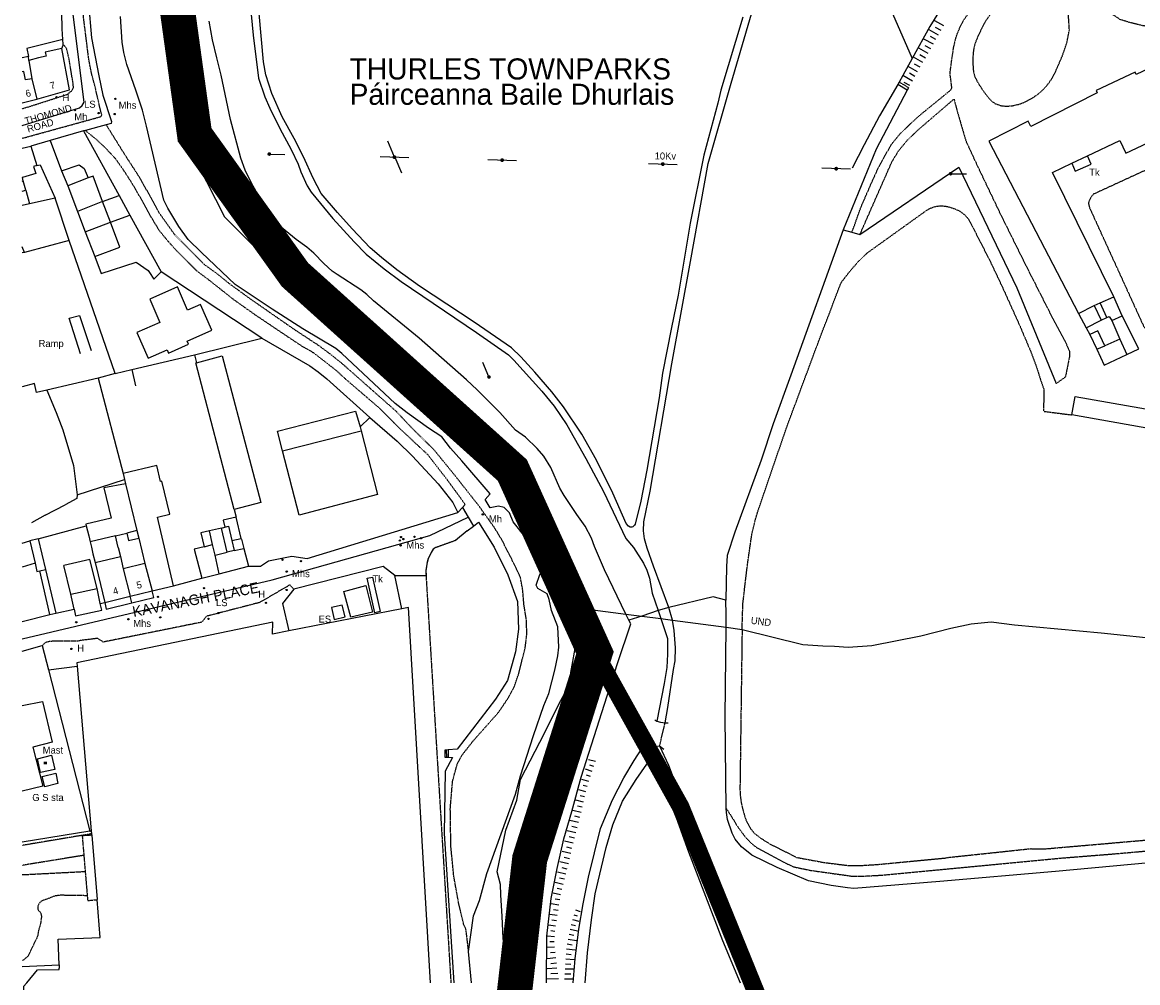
# Model space of a CAD drawing. Header units: metres. Extents: x 611948 to 1225781, y 656699 to 1316021.
# Tile 62 of 169: x 612748 to 613065, y 658243 to 658516. Entities that reach past the tile are written whole.
import ezdxf

# ---------------------------------------------------------------- set-up
doc = ezdxf.new("R2010")
doc.units = ezdxf.units.M
doc.linetypes.add('4696-12$0$PECK', pattern=[0.2, 0.1, -0.1])
for name, color, linetype in [('- EXTENT OF CHANNEL SURVEY', 150, 'Continuous'), ('4696-12$0$BLD_INN_W', 253, 'Continuous'), ('4696-12$0$BLD_OTL_P', 253, 'Continuous'), ('4696-12$0$BLD_OTL_S', 253, 'Continuous'), ('4696-12$0$GEN_LIN_D', 253, 'Continuous'), ('4696-12$0$GEN_PCK_D', 253, '4696-12$0$PECK'), ('4696-12$0$MNR_LN_DT', 253, 'Continuous'), ('4696-12$0$OTHER_SYM', 253, 'Continuous'), ('4696-12$0$POLE_SYMB', 253, 'Continuous'), ('4696-12$0$ROADS', 253, 'Continuous'), ('4696-12$0$ROADS_CTR', 253, 'Continuous'), ('4696-12$0$ROADS_PCK', 253, '4696-12$0$PECK'), ('4696-12$0$TEXT', 253, 'Continuous'), ('4696-12$0$TOWNLAND', 253, 'Continuous'), ('4696-12$0$WATER_FTR', 253, 'Continuous'), ('4696-17$0$BLD_INN_W', 253, 'Continuous')]:
    doc.layers.add(name, color=color, linetype=linetype)
doc.styles.add('4696-12$0$STANDARD', font='txt')

# ---------------------------------------------------------------- blocks, each defined once
blk = doc.blocks.new('4696-12$0$37', base_point=(145.909475, 308.83511))
blk.add_line((145.962562, 308.791096), (150.424369, 308.791096))
at = {"const_width": 0.51646}
blk.add_lwpolyline([(145.704332, 308.791096, 1), (146.220792, 308.791096, 1)], format="xyb", close=True, dxfattribs=at)
blk = doc.blocks.new('4696-12$0$36', base_point=(144.988486, 310.919762))
blk.add_line((140.875383, 310.92339), (149.050238, 310.92339))
at = {"const_width": 0.539928}
blk.add_lwpolyline([(144.673376, 310.923808, 1), (145.213304, 310.923808, 1)], format="xyb", close=True, dxfattribs=at)
blk = doc.blocks.new('4696-12$0$13', base_point=(160450.170478, 242323.105036))
blk.add_circle((160450.170478, 242323.105036), 0.187958)
blk = doc.blocks.new('4696-12$0$30', base_point=(144.876269, 313.485642))
blk.add_line((144.905875, 313.497659), (149.765037, 313.497659))
blk = doc.blocks.new('4696-12$0$7', base_point=(160603.36571, 242323.240014))
blk.add_solid([(160602.823673, 242323.621135), (160603.847375, 242323.621135), (160602.826954, 242322.867264), (160603.847375, 242322.882888)])
blk = doc.blocks.new('4696-12')
at = {"layer": '4696-12$0$BLD_INN_W', "flags": 128}
for points in [[(612750.414, 658500.395), (612751.85, 658494.583)], [(612747.726, 658472.244), (612747.715, 658472.285)], [(612770.54, 658465.499), (612763.402, 658462.655)], [(612765.603, 658456.865), (612772.781, 658459.598)], [(613054.254, 658436.654), (613058.068, 658438.358)], [(613052.484, 658435.864), (613054.254, 658436.654)], [(613056.13, 658432.453), (613054.254, 658436.654)], [(613057.502, 658431.577), (613060.499, 658432.915)], [(613059.841, 658426.341), (613061.797, 658421.963)], [(613053.285, 658423.412), (613055.509, 658424.406)], [(612821.707, 658394.517), (612844.103, 658400.201)], [(612777.085, 658385.154), (612780.313, 658371.846)], [(612780.313, 658371.846), (612777.401, 658371.118)], [(612780.313, 658371.846), (612780.828, 658369.725)], [(612801.843, 658367.859), (612800.939, 658371.782)], [(612749.836, 658368.913), (612751.331, 658362.541)], [(612807.323, 658368.984), (612809.981, 658369.642)], [(612799.407, 658367.219), (612801.843, 658367.859)], [(612802.539, 658364.831), (612801.843, 658367.859)], [(612802.539, 658364.831), (612805.965, 658365.671)], [(612807.993, 658366.151), (612810.703, 658366.793)], [(612782.586, 658362.482), (612784.649, 658354.699)], [(612803.715, 658359.593), (612802.539, 658364.831)], [(612752.652, 658360.376), (612754.306, 658360.767)], [(612776.391, 658360.979), (612778.41, 658353.188)], [(612758.209, 658248.295), (612758.233, 658247.42)], [(612748.996, 658243.25), (612752.052, 658246.912), (612758.235, 658247.02), (612758.233, 658247.42)]]:
    blk.add_lwpolyline(points, dxfattribs=at)
at = {"layer": '4696-12$0$BLD_OTL_P', "flags": 128}
for points in [[(613047.107, 658409.977), (613090.89, 658402.288)], [(612821.707, 658394.517), (612820.274, 658400.102), (612842.496, 658405.806), (612843.805, 658401.367)], [(612777.085, 658385.154), (612770.901, 658383.987), (612772.987, 658375.393), (612765.784, 658373.645)], [(612790.736, 658356.176), (612786.185, 658375.706)], [(612796.562, 658366.547), (612798.803, 658358.284)], [(612747.714, 658247.867), (612758.209, 658248.295)]]:
    blk.add_lwpolyline(points, dxfattribs=at)
at = {"layer": '4696-12$0$BLD_OTL_S', "flags": 128}
for points in [[(612758.991, 658508.99), (612754.238, 658507.972), (612754.534, 658506.792), (612752.319, 658506.279), (612749.616, 658505.535)], [(612751.85, 658494.583), (612761.103, 658497.172), (612758.991, 658508.99)], [(613083.296, 658510.463), (613064.464, 658501.571), (613064.129, 658502.281), (613053.063, 658497.056), (613053.398, 658496.347), (613034.472, 658486.833), (613033.763, 658488.334), (613022.514, 658482.632), (613048.01, 658433.621)], [(612749.616, 658505.535), (612750.414, 658500.395)], [(612750.414, 658500.395), (612748.65, 658500.06), (612748.119, 658502.432), (612747.715, 658502.334)], [(612750.414, 658500.395), (612751.85, 658494.583)], [(612747.715, 658493.507), (612751.85, 658494.583)], [(613050.642, 658478.4), (613059.812, 658482.766), (613061.492, 658479.205), (613072.558, 658484.43), (613070.876, 658487.99), (613080.795, 658492.948)], [(612747.715, 658480.663), (612750.094, 658481.234)], [(612750.094, 658481.234), (612751.863, 658475.717)], [(613058.068, 658438.358), (613040.662, 658473.724), (613046.11, 658476.331)], [(613046.11, 658476.331), (613050.642, 658478.4)], [(612751.863, 658475.717), (612750.885, 658475.403), (612751.531, 658473.387), (612747.726, 658472.244)], [(612747.726, 658472.244), (612747.715, 658472.285)], [(612747.715, 658471.232), (612747.98, 658471.297)], [(612747.98, 658471.297), (612747.726, 658472.244)], [(612766.467, 658472.141), (612760.639, 658469.926)], [(612760.639, 658469.926), (612763.402, 658462.655)], [(612770.54, 658465.499), (612767.82, 658472.655), (612766.467, 658472.141)], [(612747.715, 658468.362), (612748.692, 658468.641)], [(612748.692, 658468.641), (612749.734, 658464.838)], [(612749.734, 658464.838), (612747.715, 658464.31)], [(612770.54, 658465.499), (612763.402, 658462.655)], [(612772.781, 658459.598), (612770.54, 658465.499)], [(612763.402, 658462.655), (612765.603, 658456.865)], [(612765.603, 658456.865), (612772.781, 658459.598)], [(612768.296, 658449.777), (612775.476, 658452.505), (612772.781, 658459.598)], [(612765.603, 658456.865), (612768.296, 658449.777)], [(612788.921, 658423.245), (612789.326, 658422.332), (612794.991, 658424.847), (612794.585, 658425.761), (612801.622, 658428.885), (612798.375, 658436.194), (612794.72, 658434.572), (612791.799, 658441.151), (612783.941, 658437.661), (612786.862, 658431.083), (612780.283, 658428.161), (612783.53, 658420.851), (612788.921, 658423.245)], [(613060.499, 658432.915), (613058.068, 658438.358)], [(613048.01, 658433.621), (613052.484, 658435.864)], [(613052.484, 658435.864), (613054.464, 658431.665)], [(613054.464, 658431.665), (613056.13, 658432.453)], [(613056.13, 658432.453), (613056.785, 658432.76), (613057.502, 658431.577)], [(613061.797, 658421.963), (613065.191, 658423.562), (613060.499, 658432.915)], [(613055.509, 658424.406), (613053.506, 658428.645), (613051.304, 658427.607)], [(613057.502, 658431.577), (613059.841, 658426.341)], [(613051.304, 658427.607), (613053.285, 658423.412)], [(613059.841, 658426.341), (613055.509, 658424.406)], [(613053.285, 658423.412), (613055.398, 658418.937), (613061.797, 658421.963)], [(612807.919, 658377.834), (612797.015, 658419.532), (612797.275, 658419.601)], [(612797.275, 658419.601), (612804.567, 658421.528), (612815.582, 658379.86), (612807.919, 658377.834)], [(613046.191, 658404.749), (613047.107, 658409.977)], [(613089.892, 658397.032), (613046.191, 658404.749)], [(612843.805, 658401.367), (612844.103, 658400.201)], [(612844.103, 658400.201), (612848.756, 658382.074)], [(612826.402, 658376.222), (612821.707, 658394.517)], [(612786.185, 658375.706), (612789.663, 658376.549), (612787.4, 658385.879), (612787.029, 658385.789), (612785.921, 658390.356), (612776.384, 658388.043)], [(612776.384, 658388.043), (612776.783, 658386.398)], [(612776.783, 658386.398), (612777.085, 658385.154)], [(612777.085, 658385.154), (612780.313, 658371.846)], [(612848.756, 658382.074), (612826.402, 658376.222)], [(612808.548, 658375.704), (612804.863, 658374.832), (612805.338, 658372.822)], [(612809.981, 658369.642), (612808.548, 658375.704)], [(612765.784, 658373.645), (612765.902, 658373.161)], [(612765.902, 658373.161), (612766.589, 658370.33)], [(612780.313, 658371.846), (612777.401, 658371.118)], [(612780.313, 658371.846), (612780.828, 658369.725)], [(612800.939, 658371.782), (612798.466, 658371.198), (612799.407, 658367.219)], [(612804.33, 658372.583), (612800.939, 658371.782)], [(612801.843, 658367.859), (612800.939, 658371.782)], [(612805.965, 658365.671), (612804.33, 658372.583)], [(612805.338, 658372.822), (612806.359, 658373.063), (612807.323, 658368.984)], [(612747.714, 658368.309), (612749.836, 658368.913)], [(612752.231, 658369.486), (612749.836, 658368.913)], [(612752.231, 658369.486), (612754.306, 658360.767)], [(612766.589, 658370.33), (612767.005, 658368.613)], [(612774.212, 658370.344), (612767.005, 658368.613)], [(612774.212, 658370.344), (612777.401, 658371.118)], [(612777.401, 658371.118), (612777.911, 658369.017), (612780.828, 658369.725)], [(612780.828, 658369.725), (612782.586, 658362.482)], [(612807.323, 658368.984), (612807.993, 658366.151)], [(612810.047, 658369.364), (612809.981, 658369.642)], [(612810.047, 658369.364), (612810.703, 658366.793)], [(612799.407, 658367.219), (612796.562, 658366.547)], [(612802.539, 658364.831), (612801.843, 658367.859)], [(612807.993, 658366.151), (612805.965, 658365.671)], [(612810.703, 658366.793), (612812.04, 658361.696)], [(612751.331, 658362.541), (612747.714, 658361.434)], [(612751.331, 658362.541), (612751.872, 658360.192), (612752.652, 658360.376)], [(612768.986, 658355.414), (612766.929, 658363.637), (612759.537, 658361.888)], [(612761.477, 658353.727), (612759.537, 658361.888)], [(612768.421, 658362.782), (612775.601, 658364.454)], [(612768.421, 658362.782), (612769.277, 658359.252)], [(612775.601, 658364.454), (612776.391, 658360.979)], [(612782.586, 658362.482), (612776.391, 658360.979)], [(612782.586, 658362.482), (612784.649, 658354.699)], [(612803.715, 658359.593), (612802.539, 658364.831)], [(612755.535, 658347.947), (612752.652, 658360.376)], [(612754.306, 658360.767), (612757.265, 658348.329)], [(612769.277, 658359.252), (612771.186, 658351.433)], [(612776.391, 658360.979), (612778.41, 658353.188)], [(612798.803, 658358.284), (612803.715, 658359.593)], [(612803.715, 658359.593), (612812.04, 658361.696)], [(612784.649, 658354.699), (612790.736, 658356.176)], [(612839.184, 658354.549), (612845.433, 658356.187), (612847.273, 658348.681), (612841.102, 658347.231), (612839.184, 658354.549)], [(612847.304, 658358.618), (612849.507, 658348.839), (612847.962, 658348.492), (612845.758, 658358.27), (612847.304, 658358.618)], [(612761.477, 658353.727), (612768.986, 658355.414)], [(612771.186, 658351.433), (612778.41, 658353.188)], [(612778.41, 658353.188), (612784.649, 658354.699)], [(612855.679, 658349.576), (612823.461, 658343.328)], [(612838.676, 658350.613), (612835.634, 658349.967), (612836.36, 658346.546), (612839.486, 658347.278), (612838.676, 658350.613)], [(612863.776, 658243.25), (612857.501, 658349.93), (612855.679, 658349.576)], [(612755.535, 658347.947), (612757.265, 658348.329)], [(612823.461, 658343.328), (612818.898, 658342.415), (612818.928, 658345.779), (612763.249, 658334.278), (612763.348, 658333.285)], [(612763.348, 658333.285), (612767.333, 658286.439)], [(612747.714, 658322.101), (612753.468, 658323.271), (612756.224, 658311.647), (612750.695, 658310.256), (612753.513, 658299.132), (612747.714, 658297.724)], [(612767.333, 658286.439), (612767.404, 658285.599)], [(612767.404, 658285.599), (612767.438, 658285.196)], [(612767.438, 658285.196), (612768.985, 658266.869)], [(612758.209, 658248.295), (612757.906, 658255.589), (612769.895, 658256.088), (612768.985, 658266.869)]]:
    blk.add_lwpolyline(points, dxfattribs=at)
at = {"layer": '4696-12$0$GEN_LIN_D', "flags": 128}
for points in [[(612849.864, 658714.498), (612850.872, 658701.53), (612846.166, 658656.555), (612838.015, 658626.669), (612829.282, 658613.666), (612808.323, 658583.392), (612794.835, 658558.823), (612787.461, 658536.312), (612789.013, 658506.814), (612797.552, 658476.151), (612805.218, 658461.092), (612822.101, 658444.208), (612844.031, 658428.683), (612870.424, 658406.171), (612888.278, 658388.123), (612900.698, 658367.552), (612905.356, 658355.714), (612906.932, 658349.343)], [(612766.537, 658521.856), (612767.384, 658512.043), (612769.474, 658501.241), (612770.636, 658495.729), (612773.085, 658488.186), (612773.021, 658487.625), (612771.577, 658487.279)], [(612978.443, 658635.672), (612978.915, 658636.138), (612979.775, 658636.335), (612982.385, 658635.452), (613013.976, 658568.184), (613025.361, 658543.434), (613013.804, 658528.195), (613012.382, 658525.801), (613010.709, 658523.276), (613005.777, 658515.268), (613000.785, 658506.111)], [(612953.358, 658611.653), (612971.069, 658574.106), (613000.785, 658506.111)], [(612759.238, 658511.527), (612759.048, 658514.555), (612758.62, 658537.584)], [(612759.238, 658511.527), (612749.048, 658508.994), (612749.429, 658506.671)], [(612759.32, 658510.217), (612759.238, 658511.527)], [(612758.991, 658508.99), (612759.326, 658509.938), (612759.32, 658510.217)], [(612749.429, 658506.671), (612747.715, 658506.36)], [(612749.616, 658505.535), (612749.429, 658506.671)], [(613000.785, 658506.111), (612998.139, 658501.259)], [(612996.652, 658498.701), (612991.47, 658489.807), (612987.076, 658481.583), (612983.663, 658474.954)], [(612997.056, 658499.396), (612996.652, 658498.701)], [(612998.139, 658501.259), (612997.056, 658499.396)], [(612999.313, 658497.117), (612990.481, 658480.387), (612981.174, 658457.423)], [(612999.756, 658497.812), (612999.313, 658497.117)], [(612765.673, 658485.612), (612765.146, 658485.514)], [(612771.577, 658487.279), (612765.673, 658485.612)], [(612755.599, 658482.787), (612750.094, 658481.234)], [(612765.146, 658485.514), (612755.599, 658482.787)], [(612755.599, 658482.787), (612758.891, 658474.21)], [(612765.146, 658485.514), (612775.265, 658467.125)], [(613046.11, 658476.331), (613047.15, 658474.052), (613051.682, 658476.123), (613050.642, 658478.4)], [(612751.863, 658475.717), (612752.78, 658475.932), (612757.088, 658466.36)], [(612758.891, 658474.21), (612763.893, 658475.923), (612765.295, 658474.884), (612766.467, 658472.141)], [(612758.891, 658474.21), (612760.639, 658469.926)], [(612985.879, 658456.027), (613014.015, 658475.258), (613030.561, 658440.943), (613041.722, 658413.648)], [(612748.692, 658468.641), (612747.98, 658471.297)], [(612770.54, 658465.499), (612775.265, 658467.125)], [(612775.265, 658467.125), (612778.307, 658461.597)], [(612757.088, 658466.36), (612749.734, 658464.838)], [(612761.084, 658454.378), (612757.088, 658466.36)], [(612772.781, 658459.598), (612778.307, 658461.597)], [(612778.307, 658461.597), (612787.175, 658445.482)], [(612981.174, 658457.423), (612966.297, 658416.098), (612961.238, 658402.245), (612957.78, 658391.856), (612950.324, 658371.371), (612948.131, 658364.794), (612947.996, 658361.667), (612947.797, 658352.085)], [(612981.174, 658457.423), (612983.629, 658456.694)], [(612761.084, 658454.378), (612748.32, 658450.981)], [(612774.134, 658416.571), (612761.084, 658454.378)], [(612983.629, 658456.694), (612985.879, 658456.027)], [(612748.32, 658450.981), (612747.715, 658452.596)], [(612748.32, 658450.981), (612747.715, 658450.836)], [(612768.296, 658449.777), (612770.114, 658444.936), (612780.051, 658448.174), (612783.483, 658445.784), (612783.926, 658445.261), (612785.085, 658443.33), (612787.175, 658445.482)], [(612815.858, 658426.598), (612787.175, 658445.482)], [(612764.259, 658422.097), (612761.065, 658432.316), (612764.021, 658433.041), (612767.261, 658423.051)], [(613048.01, 658433.621), (613050.259, 658429.516)], [(613050.259, 658429.516), (613054.464, 658431.665)], [(613050.259, 658429.516), (613051.304, 658427.607)], [(612796.702, 658421.854), (612815.858, 658426.598)], [(612815.858, 658426.598), (612829.442, 658418.738), (612831.867, 658416.987), (612834.299, 658414.982), (612846.502, 658404.019)], [(612778.906, 658417.694), (612796.702, 658421.854)], [(612796.702, 658421.854), (612797.275, 658419.601)], [(612774.134, 658416.571), (612769.246, 658415.246)], [(612774.134, 658416.571), (612778.906, 658417.694)], [(612778.906, 658417.694), (612779.926, 658413.039)], [(612754.69, 658411.819), (612751.771, 658411.097), (612751.157, 658413.643), (612747.714, 658412.745)], [(612769.246, 658415.246), (612754.69, 658411.819)], [(612769.246, 658415.246), (612776.384, 658388.043)], [(612754.69, 658411.819), (612757.329, 658405.459), (612759.216, 658400.496), (612762.307, 658390.326), (612763.327, 658381.99)], [(612843.805, 658401.367), (612846.502, 658404.019)], [(612846.502, 658404.019), (612854.346, 658397.28), (612858.68, 658393.056), (612865.991, 658385.136), (612870.094, 658379.864), (612871.547, 658376.978)], [(612763.327, 658381.99), (612776.783, 658386.398)], [(612763.327, 658381.99), (612763.247, 658380.998), (612759.909, 658379.147)], [(612754.206, 658376.203), (612759.909, 658379.147)], [(612807.919, 658377.834), (612808.548, 658375.704)], [(612871.547, 658376.978), (612872.882, 658378.417)], [(612872.882, 658378.417), (612873.638, 658379.231)], [(612754.206, 658376.203), (612750.316, 658374.035)], [(612812.04, 658361.696), (612815.442, 658361.764), (612817.725, 658363.257), (612824.341, 658364.551), (612828.734, 658363.927), (612871.547, 658376.978)], [(612752.231, 658369.486), (612765.902, 658373.161)], [(612804.33, 658372.583), (612805.338, 658372.822)], [(612876.007, 658373.13), (612877.464, 658374.224), (612881.883, 658367.11), (612885.796, 658359.259), (612888.52, 658351.678), (612888.805, 658343.842), (612887.94, 658337.355), (612885.638, 658329.243), (612882.243, 658323.898), (612871.386, 658309.644), (612868.825, 658309.45)], [(612874.201, 658371.775), (612876.007, 658373.13)], [(612767.005, 658368.613), (612767.375, 658367.089)], [(612775.016, 658367.026), (612774.212, 658370.344)], [(612767.375, 658367.089), (612767.815, 658365.278)], [(612767.815, 658365.278), (612768.421, 658362.782)], [(612775.016, 658367.026), (612775.601, 658364.454)], [(612853.652, 658359.058), (612850.318, 658361.678), (612824.93, 658355.156)], [(612853.652, 658359.058), (612862.509, 658359.096)], [(612855.679, 658349.576), (612853.652, 658359.058)], [(612790.736, 658356.176), (612798.803, 658358.284)], [(612762.484, 658349.48), (612761.477, 658353.727)], [(612769.892, 658351.115), (612768.986, 658355.414)], [(612778.867, 658351.257), (612778.41, 658353.188)], [(612778.867, 658351.257), (612785.124, 658352.77), (612784.649, 658354.699)], [(612824.93, 658355.156), (612821.74, 658351.124)], [(612947.797, 658352.085), (612944.196, 658352.973), (612931.559, 658349.955)], [(612757.265, 658348.329), (612762.484, 658349.48)], [(612762.484, 658349.48), (612762.881, 658347.584), (612770.35, 658349.259), (612769.892, 658351.115)], [(612769.892, 658351.115), (612771.186, 658351.433)], [(612771.186, 658351.433), (612771.596, 658349.534), (612778.867, 658351.257)], [(612821.74, 658351.124), (612823.461, 658343.328)], [(612906.932, 658349.343), (612906.581, 658342.739), (612906.093, 658338.77), (612905.872, 658334.859), (612905.283, 658330.128), (612903.794, 658323.076), (612898.445, 658306.237), (612894.482, 658293.177), (612888.506, 658274.485), (612887.233, 658268.832), (612885.683, 658260.643), (612884.791, 658250.744), (612885.5, 658243.249)], [(612931.559, 658349.955), (612928.556, 658349.076)], [(612947.818, 658344.371), (612947.861, 658347.997), (612947.797, 658352.085)], [(612747.714, 658345.943), (612755.535, 658347.947)], [(612923.845, 658347.523), (612920.214, 658346.38)], [(612928.556, 658349.076), (612923.845, 658347.523)], [(612947.868, 658292.826), (612947.58, 658318.827), (612947.818, 658344.371)], [(612747.714, 658337.523), (612753.355, 658339.119)], [(612753.355, 658339.119), (612755.119, 658332.257)], [(612755.119, 658332.257), (612763.348, 658333.285)], [(612755.119, 658332.257), (612766.915, 658286.367)], [(612927.604, 658318.038), (612928.172, 658317.644)], [(612930.52, 658317.187), (612931.331, 658317.204)], [(612923.587, 658311.193), (612924.977, 658311.528)], [(612752.002, 658306.956), (612755.969, 658307.956), (612756.996, 658303.939), (612752.926, 658303.013), (612752.002, 658306.956)], [(612868.29, 658309.41), (612867.838, 658309.376), (612867.889, 658307.359), (612868.302, 658307.357)], [(612868.825, 658309.45), (612868.29, 658309.41)], [(612868.29, 658309.41), (612868.302, 658307.357)], [(612868.825, 658309.45), (612868.807, 658307.355)], [(612928.935, 658310.623), (612930.15, 658309.66)], [(612868.807, 658307.355), (612870.027, 658307.35), (612867.966, 658303.376), (612867.701, 658285.648), (612870.401, 658243.25)], [(612868.302, 658307.357), (612868.807, 658307.355)], [(612757.215, 658302.895), (612757.819, 658299.869), (612754.133, 658298.968), (612753.368, 658301.855), (612757.215, 658302.895)], [(613116.559, 658282.02), (613079.464, 658278.432), (613041.486, 658274.914), (613008.6, 658272.039), (612984.181, 658270.01), (612982.322, 658270.198), (612977.734, 658270.886), (612971.229, 658272.193), (612962.357, 658275.988), (612955.14, 658279.566), (612952.22, 658281.864), (612950.418, 658284.112), (612949.569, 658285.745), (612948.264, 658289.705), (612947.918, 658291.627), (612947.868, 658292.826)], [(612766.915, 658286.367), (612747.714, 658283.188)]]:
    blk.add_lwpolyline(points, dxfattribs=at)
at = {"layer": '4696-12$0$GEN_PCK_D', "flags": 128}
for points in [[(612983.629, 658456.694), (612986.168, 658463.781), (612989.288, 658470.961), (612991.034, 658474.81), (612994.748, 658481.572), (612997.272, 658484.649), (613000.407, 658487.716), (613003.372, 658490.371), (613011.784, 658497.21), (613012.052, 658497.749), (613011.51, 658501.947), (613012.04, 658505.936), (613012.549, 658509.251), (613012.929, 658511.036), (613013.527, 658513.006), (613014.296, 658514.916), (613015.23, 658516.751), (613017.677, 658520.319), (613019.943, 658524.001), (613024.353, 658528.829), (613028.14, 658532.61), (613030.987, 658535.97), (613031.622, 658536.843), (613032.444, 658538.441), (613032.944, 658540.167), (613033.098, 658541.598), (613033.094, 658544.387), (613032.994, 658545.742), (613032.755, 658547.079), (613032.379, 658548.385), (613031.87, 658549.645), (613024.415, 658565.896), (613016.181, 658583.576), (613010.943, 658594.334), (612999.326, 658619.232), (612994.338, 658630.174), (612990.297, 658638.444), (612988.853, 658640.597), (612988.047, 658641.418), (612985.495, 658641.972), (612984.046, 658641.991), (612980.62, 658639.504), (612979.026, 658638.046), (612978.422, 658636.636), (612978.443, 658635.672)], [(613066.386, 658515.467), (613063.271, 658516.187), (613059.896, 658517.206), (613056.724, 658519.348), (613053.202, 658522.472), (613050.963, 658524.963), (613048.812, 658528.093), (613048.123, 658530.541), (613048.025, 658532.724), (613048.76, 658536.322), (613049.643, 658537.79), (613051.665, 658539.433), (613053.351, 658540.156), (613056.209, 658540.777), (613060.038, 658541.089), (613067.887, 658541.107), (613071.405, 658540.523), (613074.766, 658538.97), (613077.93, 658537.185), (613081.506, 658533.959), (613084.057, 658531.094), (613085.709, 658527.574), (613086.251, 658526.01), (613086.304, 658523.598), (613085.775, 658522.215), (613085.118, 658520.854), (613083.121, 658518.093), (613081.117, 658516.778), (613079.378, 658516.131), (613075.74, 658515.213), (613073.61, 658515.065), (613071.32, 658515.193), (613067.763, 658515.218), (613066.386, 658515.467)], [(613019.527, 658512.645), (613018.661, 658510.489), (613018.313, 658509.138), (613018.14, 658508.105), (613018.019, 658506.366), (613018.059, 658503.702), (613018.16, 658502.573), (613018.495, 658501.197), (613019.19, 658499.647), (613020.983, 658496.865), (613022.411, 658495.017), (613023.472, 658493.879), (613024.425, 658493.289), (613026.007, 658492.728), (613027.368, 658492.543), (613029.192, 658492.677), (613031.23, 658493.138), (613032.697, 658493.692), (613034.813, 658494.789), (613036.643, 658496.067), (613038.029, 658497.309), (613039.271, 658498.696), (613040.353, 658500.21), (613041.423, 658502.17), (613043.408, 658506.737), (613044.746, 658510.628), (613045.454, 658514.276), (613045.219, 658518.107), (613044.548, 658522.081), (613043.233, 658525.303), (613042.571, 658526.534), (613040.347, 658528.366), (613039.136, 658529.127), (613036.817, 658529.457), (613035.016, 658529.342), (613032.646, 658528.529), (613029.571, 658526.226), (613026.464, 658523.085), (613024.037, 658520.187), (613021.351, 658516.368), (613019.527, 658512.645)], [(612999.756, 658497.812), (612997.056, 658499.396)], [(612985.879, 658456.027), (612995.029, 658476.828), (612996.943, 658479.943), (612999.419, 658482.919), (613002.479, 658485.855), (613012.654, 658494.612), (613013.652, 658490.772), (613016.038, 658482.67), (613019.184, 658475.828), (613026.051, 658461.446), (613033.41, 658446.618), (613040.417, 658432.798), (613044.335, 658425.517), (613045.46, 658422.849), (613045.492, 658421.376), (613044.329, 658415.55), (613041.722, 658413.648)], [(612873.638, 658379.231), (612872.746, 658380.557), (612868.321, 658386.584), (612863.093, 658393.355), (612854.977, 658400.952), (612849.186, 658406.745), (612839.841, 658414.772), (612836.938, 658417.427), (612830.581, 658422.37), (612827.108, 658424.378), (612820.458, 658428.806), (612814.038, 658433.137), (612807.846, 658437.524), (612800.893, 658443.038), (612797.33, 658445.704), (612791.798, 658451.224), (612789.196, 658454.115), (612786.716, 658457.134), (612784.424, 658460.92), (612782.571, 658464.36), (612778.902, 658470.682), (612776.668, 658474.139), (612774.36, 658477.468), (612771.498, 658480.556), (612768.957, 658482.939), (612765.673, 658485.612)], [(612873.874, 658258.403), (612873.237, 658259.775), (612871.783, 658265.916), (612870.396, 658273.634), (612869.576, 658282.126), (612869.42, 658292.817), (612870.064, 658300.58), (612871.406, 658305.461), (612872.897, 658308.161), (612875.887, 658311.985), (612883.153, 658320.171), (612885.958, 658324.347), (612887.642, 658327.509), (612888.885, 658331.117), (612890.729, 658338.6), (612891.179, 658342.447), (612891.069, 658346.331), (612890.332, 658351.015), (612890.018, 658354.92), (612889.356, 658358.563), (612887.757, 658361.983), (612884.095, 658369.17), (612882.039, 658372.58), (612877.506, 658378.934), (612870.61, 658387.675), (612864.659, 658394.989), (612859.183, 658400.306), (612854.008, 658405.783), (612838.727, 658419.295), (612835.469, 658421.917), (612832.035, 658424.459), (612825.335, 658428.861), (612812.773, 658437.581), (612806.398, 658442.218), (612803.216, 658444.817), (612799.371, 658447.603), (612791.111, 658455.959), (612786.762, 658462.038), (612784.828, 658465.654), (612780.762, 658472.781), (612776.898, 658478.742), (612771.577, 658487.279)], [(613103.864, 658443.806), (613103.18, 658446.052), (613101.519, 658450.054), (613094.621, 658464.69), (613085.683, 658482.025), (613084.77, 658481.954), (613083.707, 658481.753), (613081.615, 658481.021), (613052.287, 658467.53), (613051.422, 658466.444), (613050.869, 658465.034), (613051.15, 658463.771), (613066.545, 658430.031), (613066.966, 658429.369), (613067.671, 658428.596), (613068.515, 658427.977), (613069.218, 658427.628), (613070.028, 658427.371), (613071.458, 658427.088), (613072.619, 658426.967), (613074.076, 658426.951), (613101.495, 658439.461), (613102.586, 658440.653), (613103.237, 658441.238), (613103.581, 658441.751), (613103.884, 658442.626), (613103.932, 658443.242), (613103.864, 658443.806)], [(612952.392, 658343.759), (612952.621, 658351.072), (612953.134, 658355.529), (612953.994, 658362.712), (612955.186, 658370.918), (612956.025, 658374.416), (612956.854, 658377.204), (612964.95, 658400.903), (612974.839, 658427.487), (612977.629, 658434.66), (612979.14, 658438.783), (612980.611, 658442.448), (612982.932, 658445.471), (612985.436, 658448.37), (612987.998, 658450.84), (613005.078, 658463.093), (613006.537, 658463.798), (613007.791, 658464.126), (613009.083, 658464.236), (613010.693, 658464.06), (613012.888, 658463.368), (613014.187, 658462.762), (613015.637, 658461.711), (613016.833, 658460.378), (613022.823, 658448.675), (613026.311, 658441.308), (613031.276, 658430.288), (613034.381, 658422.989), (613036.079, 658418.53), (613037.279, 658414.668), (613038.243, 658411.964), (613038.081, 658405.782), (613046.191, 658404.749)], [(612872.882, 658378.417), (612874.491, 658375.696)], [(612874.491, 658375.696), (612876.007, 658373.13)], [(612874.201, 658371.775), (612870.924, 658369.048), (612865.077, 658366.935), (612864.538, 658366.528), (612863.981, 658365.592), (612863.09, 658363.801), (612862.819, 658362.799), (612862.501, 658360.616), (612862.509, 658359.096)], [(612862.509, 658359.096), (612869.589, 658243.25)], [(612952.392, 658343.759), (612951.778, 658298.216), (612951.876, 658296.395), (612952.175, 658294.289), (612952.51, 658292.806), (612953.266, 658290.13), (612953.705, 658289.039), (612954.393, 658287.74), (612955.048, 658286.763), (612955.789, 658285.85), (612957.768, 658284.301), (612960.248, 658282.742), (612967.958, 658278.879), (612975.662, 658277.445), (612982.819, 658276.56), (612986.121, 658276.581), (612991.017, 658276.89), (613010.281, 658278.728), (613010.815, 658278.866), (613034.497, 658281.379), (613035.606, 658281.314), (613038.527, 658281.327), (613066.925, 658283.799), (613109.989, 658287.047), (613114.953, 658287.787), (613115.839, 658288.058), (613116.968, 658288.555), (613117.766, 658289.025), (613118.572, 658289.621), (613119.18, 658290.564), (613119.665, 658291.575), (613122.284, 658299.99), (613127.329, 658317.686)], [(612928.935, 658310.623), (612930.52, 658317.187)], [(612947.868, 658292.826), (612949.284, 658290.667), (612951.182, 658287.532), (612953.51, 658284.433), (612954.965, 658282.94), (612956.516, 658281.703), (612963.971, 658277.649), (612967.026, 658276.217), (612971.848, 658275.204), (612983.494, 658273.577), (612987.304, 658273.583), (612992.1, 658273.84), (613043.233, 658278.711), (613059.412, 658280.003), (613098.483, 658283.52), (613118.008, 658285.137), (613116.559, 658282.02)], [(612766.915, 658286.367), (612767.333, 658286.439)], [(612765.211, 658279.479), (612765.599, 658274.885)], [(612766.181, 658267.99), (612766.297, 658266.619), (612768.985, 658266.869)], [(612874.632, 658252.082), (612873.874, 658258.403)]]:
    blk.add_lwpolyline(points, dxfattribs=at)
at = {"layer": '4696-12$0$MNR_LN_DT', "flags": 128}
for points in [[(613008.246, 658512.807), (613005.633, 658514.27)], [(613009.717, 658515.433), (613007.159, 658516.887)], [(613008.982, 658514.12), (613007.427, 658514.99)], [(613006.776, 658510.181), (613004.119, 658511.674)], [(613007.511, 658511.494), (613005.929, 658512.379)], [(613005.303, 658507.557), (613002.61, 658509.086)], [(613006.041, 658508.868), (613004.435, 658509.775)], [(613003.805, 658504.947), (613001.138, 658506.477)], [(613004.554, 658506.253), (613002.946, 658507.17)], [(613002.308, 658502.337), (612999.658, 658503.857)], [(613001.559, 658501.032), (612999.963, 658501.948)], [(613003.056, 658503.642), (613001.462, 658504.557)], [(612999.313, 658497.117), (612996.652, 658498.701)], [(613000.811, 658499.727), (612998.139, 658501.259)], [(613000.062, 658498.421), (612998.453, 658499.345)], [(612910.664, 658306.212), (612908.748, 658306.653)], [(612910.212, 658304.773), (612909.083, 658305.135)], [(612909.76, 658303.334), (612907.864, 658303.953)], [(612909.289, 658301.9), (612908.141, 658302.274)], [(612908.795, 658300.476), (612906.867, 658301.081)], [(612908.341, 658299.038), (612907.169, 658299.384)], [(612907.949, 658297.58), (612905.981, 658298.1)], [(612907.568, 658296.122), (612906.37, 658296.404)], [(612906.607, 658291.699), (612904.285, 658292.255)], [(612907.265, 658294.644), (612905.158, 658295.128)], [(612906.962, 658293.165), (612905.626, 658293.464)], [(612905.86, 658288.776), (612903.438, 658289.404)], [(612906.252, 658290.233), (612904.802, 658290.604)], [(612905.084, 658285.861), (612902.667, 658286.486)], [(612905.469, 658287.319), (612904.014, 658287.701)], [(612904.325, 658282.94), (612901.929, 658283.515)], [(612904.704, 658284.4), (612903.26, 658284.76)], [(612903.676, 658279.993), (612901.187, 658280.563)], [(612904.001, 658281.467), (612902.535, 658281.811)], [(612903.002, 658277.053), (612900.519, 658277.639)], [(612903.343, 658278.522), (612901.839, 658278.867)], [(612902.293, 658274.12), (612899.869, 658274.72)], [(612902.661, 658275.583), (612901.185, 658275.94)], [(612901.552, 658271.195), (612899.223, 658271.783)], [(612901.17, 658269.736), (612899.827, 658270.045)], [(612901.924, 658272.658), (612900.492, 658273.02)], [(612900.787, 658268.277), (612898.641, 658268.726)], [(612900.543, 658266.789), (612899.242, 658267.036)], [(612900.315, 658265.297), (612898.115, 658265.673)], [(612900.077, 658263.808), (612898.759, 658264.019)], [(612904.977, 658263.945), (612906.384, 658263.544)], [(612899.826, 658262.32), (612897.679, 658262.659)], [(612899.592, 658260.83), (612898.331, 658261.018)], [(612904.17, 658261.212), (612905.96, 658260.74)], [(612904.573, 658262.578), (612905.532, 658262.311)], [(612899.376, 658259.337), (612897.324, 658259.613)], [(612899.174, 658257.842), (612897.978, 658257.974)], [(612903.507, 658258.443), (612905.626, 658257.958)], [(612903.8, 658259.836), (612904.981, 658259.545)], [(612899.019, 658256.341), (612897.071, 658256.439)], [(612898.922, 658254.841), (612897.763, 658254.834)], [(612902.614, 658254.264), (612904.117, 658254.035)], [(612902.907, 658255.657), (612905.298, 658255.225)], [(612903.212, 658257.049), (612904.571, 658256.764)], [(612899.072, 658253.34), (612896.997, 658253.24)], [(612899.222, 658251.838), (612897.892, 658251.719)], [(612902.356, 658251.425), (612903.82, 658251.302)], [(612902.485, 658252.845), (612904.958, 658252.552)], [(612899.384, 658250.338), (612897.006, 658250.071)], [(612899.588, 658248.765), (612898.023, 658248.651)], [(612902.161, 658248.583), (612903.68, 658248.54)], [(612902.256, 658250.005), (612904.657, 658249.829)], [(612899.747, 658247.343), (612896.985, 658247.208)], [(612899.959, 658245.849), (612898.008, 658245.746)], [(612901.985, 658245.738), (612903.699, 658245.746)], [(612902.07, 658247.161), (612904.425, 658247.171)], [(612900.17, 658244.356), (612896.895, 658244.259)], [(612901.899, 658244.317), (612904.294, 658244.303)]]:
    blk.add_lwpolyline(points, dxfattribs=at)
at = {"layer": '4696-12$0$ROADS', "flags": 128}
for points in [[(612766.537, 658521.856), (612767.384, 658512.043), (612769.474, 658501.241), (612770.636, 658495.729), (612773.085, 658488.186), (612773.021, 658487.625), (612771.577, 658487.279)], [(612759.238, 658511.527), (612759.048, 658514.555), (612758.62, 658537.584)], [(612759.32, 658510.217), (612759.238, 658511.527)], [(612751.85, 658494.583), (612761.103, 658497.172), (612758.991, 658508.99)], [(612758.991, 658508.99), (612759.326, 658509.938), (612759.32, 658510.217)], [(612747.715, 658493.507), (612751.85, 658494.583)], [(612765.673, 658485.612), (612765.146, 658485.514)], [(612771.577, 658487.279), (612765.673, 658485.612)], [(612755.599, 658482.787), (612750.094, 658481.234)], [(612765.146, 658485.514), (612755.599, 658482.787)], [(612747.715, 658480.663), (612750.094, 658481.234)], [(612871.547, 658376.978), (612872.882, 658378.417)], [(612872.882, 658378.417), (612874.491, 658375.696)], [(612812.04, 658361.696), (612815.442, 658361.764), (612817.725, 658363.257), (612824.341, 658364.551), (612828.734, 658363.927), (612871.547, 658376.978)], [(612874.491, 658375.696), (612876.007, 658373.13)], [(612874.201, 658371.775), (612870.924, 658369.048), (612865.077, 658366.935), (612864.538, 658366.528), (612863.981, 658365.592), (612863.09, 658363.801), (612862.819, 658362.799), (612862.501, 658360.616), (612862.509, 658359.096)], [(612874.201, 658371.775), (612876.007, 658373.13)], [(612798.803, 658358.284), (612803.715, 658359.593)], [(612803.715, 658359.593), (612812.04, 658361.696)], [(612853.652, 658359.058), (612850.318, 658361.678), (612824.93, 658355.156)], [(612853.652, 658359.058), (612862.509, 658359.096)], [(612784.649, 658354.699), (612790.736, 658356.176)], [(612790.736, 658356.176), (612798.803, 658358.284)], [(612778.867, 658351.257), (612785.124, 658352.77), (612784.649, 658354.699)], [(612824.93, 658355.156), (612821.74, 658351.124)], [(612757.265, 658348.329), (612762.484, 658349.48)], [(612762.484, 658349.48), (612762.881, 658347.584), (612770.35, 658349.259), (612769.892, 658351.115)], [(612769.892, 658351.115), (612771.186, 658351.433)], [(612771.186, 658351.433), (612771.596, 658349.534), (612778.867, 658351.257)], [(612821.74, 658351.124), (612823.461, 658343.328)], [(612747.714, 658345.943), (612755.535, 658347.947)], [(612755.535, 658347.947), (612757.265, 658348.329)], [(612823.461, 658343.328), (612818.898, 658342.415), (612818.928, 658345.779), (612763.249, 658334.278), (612763.348, 658333.285)], [(612747.714, 658337.523), (612753.355, 658339.119)], [(612753.355, 658339.119), (612755.119, 658332.257)], [(612755.119, 658332.257), (612763.348, 658333.285)], [(612766.915, 658286.367), (612747.714, 658283.188)], [(612766.915, 658286.367), (612767.333, 658286.439)], [(612767.333, 658286.439), (612767.404, 658285.599)], [(612767.404, 658285.599), (612767.438, 658285.196)], [(612767.438, 658285.196), (612768.985, 658266.869)], [(612758.209, 658248.295), (612757.906, 658255.589), (612769.895, 658256.088), (612768.985, 658266.869)], [(612747.714, 658247.867), (612758.209, 658248.295)]]:
    blk.add_lwpolyline(points, dxfattribs=at)
at = {"layer": '4696-12$0$ROADS_CTR', "flags": 128}
for points in [[(612765.029, 658493.235), (612765.332, 658493.719), (612762.037, 658519.38), (612761.9, 658527.328), (612761.95, 658534.629), (612762.54, 658545.407), (612763.817, 658552.635), (612767.505, 658560.994), (612771.645, 658569.338), (612774.991, 658574.984), (612816.672, 658632.488), (612820.2, 658641.257), (612824.135, 658659.034), (612825.838, 658671.135), (612826.234, 658672.845)], [(612747.715, 658487.069), (612763.931, 658492.144), (612764.758, 658492.8), (612765.029, 658493.235)], [(612747.714, 658341.049), (612818.776, 658357.888), (612863.572, 658370.44), (612874.491, 658375.696)]]:
    blk.add_lwpolyline(points, dxfattribs=at)
at = {"layer": '4696-12$0$ROADS_PCK', "flags": 128}
for points in [[(612747.715, 658483.451), (612769.956, 658489.566), (612770.327, 658490.057), (612770.053, 658490.991), (612768.342, 658498.397), (612767.346, 658502.134), (612766.631, 658505.803), (612765.125, 658517.837), (612764.508, 658529.839), (612764.452, 658533.572), (612764.747, 658537.567), (612764.899, 658542.27), (612765.182, 658545.579), (612766.244, 658549.336), (612767.512, 658552.894), (612769.126, 658556.969), (612772.991, 658563.836), (612775.026, 658567.233), (612779.751, 658574.246), (612784.26, 658580.644), (612789.7, 658587.52), (612806.52, 658608.411), (612808.802, 658612.068), (612813.413, 658618.494), (612817.664, 658625.165), (612819.361, 658628.886), (612820.76, 658632.295), (612822.094, 658636.389), (612823.15, 658640.349), (612824.991, 658648.01), (612826.465, 658656.172), (612827.834, 658664.483), (612829.631, 658670.619), (612830.371, 658679.831), (612830.435, 658683.897), (612829.842, 658687.796), (612827.995, 658695.631), (612827.77, 658698.953), (612845.152, 658702.228), (612860.967, 658705.086), (612869.389, 658706.794), (612877.131, 658708.162), (612881.546, 658708.426), (612882.641, 658708.045), (612884.563, 658703.937)], [(612747.715, 658491.848), (612760.394, 658495.887), (612761.844, 658496.985), (612762.257, 658497.807), (612762.183, 658498.872), (612760.984, 658506.137), (612760.286, 658509.044), (612759.32, 658510.217)], [(612824.93, 658355.156), (612823.79, 658356.401), (612815.219, 658351.389), (612800.091, 658347.481), (612798.762, 658345.792), (612770.751, 658340.139), (612769.108, 658341.181), (612764.475, 658340.615), (612763.502, 658340.414), (612756.539, 658340.393), (612755.174, 658340.238), (612754.291, 658340.003), (612753.355, 658339.119)], [(612767.404, 658285.599), (612747.714, 658282.298)], [(612767.438, 658285.196), (612764.743, 658285.028), (612765.211, 658279.479)], [(612765.211, 658279.479), (612747.714, 658276.624)], [(612747.714, 658274.039), (612747.937, 658273.988), (612765.599, 658274.885)], [(612765.599, 658274.885), (612766.181, 658267.99)], [(612766.181, 658267.99), (612758.466, 658268.12), (612757.046, 658267.933), (612753.512, 658266.599), (612752.974, 658266.324), (612752.337, 658265.573), (612752.122, 658264.907), (612752.173, 658263.996), (612752.315, 658263.707), (612752.926, 658263.229), (612753.171, 658262.083), (612752.875, 658259.964), (612752.346, 658258.122), (612752.105, 658256.747), (612751.815, 658255.957), (612749.299, 658250.725), (612748.637, 658250.235)], [(612748.637, 658250.235), (612748.224, 658249.845), (612747.714, 658249.562)]]:
    blk.add_lwpolyline(points, dxfattribs=at)
at = {"layer": '4696-12$0$TOWNLAND', "flags": 128}
for points in [[(612885.5, 658243.249), (612885.34, 658244.209), (612885.085, 658246.922), (612884.815, 658252.811), (612884.473, 658255.903), (612884.213, 658262.071), (612883.8, 658268.21), (612883.735, 658271.18), (612882.724, 658274.781), (612885.228, 658286.65), (612888.294, 658295.184), (612889.41, 658301.077), (612896.311, 658314.386), (612900.372, 658322.705), (612903.306, 658327.976), (612903.691, 658331.525), (612906.932, 658349.343)], [(612906.932, 658349.343), (612909.98, 658349.333), (612919.375, 658348.11)], [(612919.375, 658348.11), (612923.845, 658347.523)], [(612923.845, 658347.523), (612929.305, 658346.806)], [(612929.305, 658346.806), (612932.561, 658346.38)], [(612932.561, 658346.38), (612947.818, 658344.371)], [(612947.818, 658344.371), (612952.392, 658343.759)], [(612952.392, 658343.759), (612969.667, 658339.436), (612975.319, 658339.053), (612978.643, 658338.969), (612982.597, 658338.656), (612989.278, 658339.182), (613003.245, 658341.936), (613011.708, 658344.101), (613017.549, 658345.37), (613023.261, 658345.85), (613029.867, 658345.06), (613054.504, 658342.812), (613072.61, 658340.84), (613079.407, 658339.075), (613084.691, 658336.761), (613094.674, 658331.721), (613106.799, 658326.411), (613115.358, 658323.582)]]:
    blk.add_lwpolyline(points, dxfattribs=at)
at = {"layer": '4696-12$0$WATER_FTR', "flags": 128}
for points in [[(612849.864, 658714.498), (612850.872, 658701.53), (612846.166, 658656.555), (612838.015, 658626.669), (612829.282, 658613.666), (612808.323, 658583.392), (612794.835, 658558.823), (612787.461, 658536.312), (612789.013, 658506.814), (612797.552, 658476.151), (612805.218, 658461.092), (612822.101, 658444.208), (612844.031, 658428.683), (612870.424, 658406.171), (612888.278, 658388.123), (612900.698, 658367.552), (612905.356, 658355.714), (612906.932, 658349.343)], [(612863.259, 658400.954), (612857.194, 658405.344), (612853.757, 658407.987), (612838.587, 658422.239), (612836.88, 658423.599), (612827.485, 658429.263), (612818.727, 658434.814), (612808.286, 658441.802), (612798.638, 658450.915), (612794.873, 658454.694), (612792.229, 658458.321), (612789.066, 658463.562), (612787.924, 658465.874), (612783.021, 658486.903), (612781.907, 658491.401), (612780.03, 658497.126), (612777.458, 658504.412), (612776.57, 658507.822), (612776.075, 658510.758), (612775.637, 658518.091)], [(612919.375, 658348.11), (612913.29, 658360.659), (612910.377, 658367.327), (612909.539, 658369.647), (612907.736, 658373.113), (612905.352, 658376.414), (612901.83, 658381.85), (612900.565, 658383.956), (612898.05, 658389.821), (612895.998, 658393.029), (612894.148, 658395.223), (612890.776, 658398.376), (612887.988, 658400.45), (612883.46, 658405.407), (612877.019, 658411.847), (612873.984, 658414.752), (612860.542, 658426.603), (612847.609, 658437.245), (612845.64, 658439.007), (612843.935, 658440.341), (612837.235, 658444.667), (612835.816, 658445.677), (612833.458, 658447.836), (612830.651, 658450.722), (612828.581, 658452.455), (612825.613, 658454.626), (612821.372, 658458.065), (612818.084, 658462.058), (612815.586, 658465.967), (612812.866, 658470.684), (612811.111, 658474.329), (612809.816, 658477.806), (612806.911, 658488.769), (612804.222, 658501.412), (612803.073, 658506.366), (612801.769, 658511.444), (612800.816, 658516.707)], [(612812.498, 658521.559), (612813.324, 658512.762), (612814.884, 658500.576), (612816.704, 658495.206), (612818.093, 658492.009), (612820.99, 658486.179), (612824.141, 658480.252), (612826.187, 658476.08), (612826.947, 658473.886), (612828.761, 658469.886), (612829.893, 658468.106), (612836.049, 658460.645), (612842.089, 658453.942), (612845.517, 658450.511), (612850.613, 658446.278), (612855.468, 658442.675), (612876.893, 658428.153), (612885.998, 658421.847), (612887.505, 658420.305), (612895.445, 658411.485), (612898.916, 658407.241), (612902.562, 658401.935), (612908.004, 658392.375), (612913.009, 658382.932), (612919.296, 658369.554), (612921.56, 658367.062), (612924.325, 658362.55), (612925.309, 658360.564), (612926.018, 658358.344), (612926.846, 658354.095), (612928.556, 658349.076)], [(612931.559, 658349.955), (612927.213, 658361.774), (612925.426, 658366.841), (612924.607, 658369.492), (612924.403, 658371.824), (612924.476, 658374.315), (612926.218, 658383.041), (612932.389, 658419.325), (612937.753, 658448.375), (612942.761, 658476.25), (612949.251, 658499.077), (612956.228, 658522.854)], [(612952.602, 658517.872), (612946.347, 658497.109), (612945.463, 658493.381), (612941.541, 658478.612), (612937.668, 658459.297), (612934.226, 658438.823), (612932.291, 658429.661), (612929.806, 658416.626), (612928.764, 658409.643), (612925.274, 658389.041), (612923.585, 658380.24), (612921.941, 658373.704), (612921.789, 658373.418), (612921.344, 658372.951), (612921.084, 658372.829), (612920.83, 658372.82), (612920.58, 658372.863), (612920.131, 658373.096), (612919.431, 658373.85), (612915.661, 658382.507), (612911.038, 658391.856), (612906.786, 658399.308), (612901.612, 658407.071), (612898.319, 658411.319), (612893.447, 658416.928), (612889.466, 658421.287), (612886.844, 658423.847), (612876.168, 658431.159), (612860.704, 658441.366), (612854.252, 658445.976), (612849.831, 658449.538), (612846.597, 658452.263), (612841.473, 658457.715), (612837.334, 658462.35), (612832.745, 658467.763), (612830.442, 658472.057), (612827.642, 658478.118), (612825.04, 658483.345), (612821.653, 658489.496), (612818.715, 658496.138), (612816.998, 658501.512), (612816.283, 658505.205), (612815.044, 658518.947)], [(612874.632, 658252.082), (612875.978, 658262.286), (612877.709, 658266.61), (612879.785, 658274.329), (612887.989, 658296.864), (612889.416, 658302.05), (612893.042, 658313.57), (612896.01, 658322.143), (612897.396, 658325.526), (612899.183, 658332.124), (612900.013, 658336.185), (612900.29, 658338.656), (612900.036, 658344.475), (612898.237, 658349.153), (612897.544, 658352.256), (612897.01, 658353.863), (612894.352, 658355.421), (612893.824, 658356.324), (612894.859, 658359.387), (612895.876, 658361.331), (612893.468, 658366.904), (612890.613, 658370.158), (612887.342, 658374.377), (612886.239, 658376.934), (612884.747, 658378.431), (612883.133, 658378.797), (612880.799, 658378.353), (612879.292, 658380.667), (612880.761, 658382.318), (612872.745, 658391.653), (612869.47, 658395.323), (612867.047, 658398.485), (612863.259, 658400.954)], [(612906.932, 658349.343), (612906.581, 658342.739), (612906.093, 658338.77), (612905.872, 658334.859), (612905.283, 658330.128), (612903.794, 658323.076), (612898.445, 658306.237), (612894.482, 658293.177), (612888.506, 658274.485), (612887.233, 658268.832), (612885.683, 658260.643), (612884.791, 658250.744), (612885.5, 658243.249)], [(612932.561, 658346.38), (612931.559, 658349.955)], [(612896.729, 658243.249), (612896.833, 658256.476), (612898.099, 658267.199), (612899.818, 658275.721), (612901.692, 658284.196), (612903.961, 658291.968), (612906.646, 658301.705), (612916.917, 658334.089), (612920.738, 658345.299), (612920.214, 658346.38)], [(612920.214, 658346.38), (612919.375, 658348.11)], [(612929.305, 658346.806), (612931.141, 658341.131), (612931.187, 658336.686), (612930.965, 658332.87), (612930.277, 658328.333), (612928.172, 658317.644)], [(612928.556, 658349.076), (612929.305, 658346.806)], [(612930.52, 658317.187), (612931.314, 658321.523), (612932.883, 658332.303), (612933.338, 658334.776), (612933.435, 658338.487), (612933.098, 658343.459), (612932.561, 658346.38)], [(612928.172, 658317.644), (612929.195, 658317.361), (612930.52, 658317.187)], [(612904.362, 658243.249), (612904.968, 658249.997), (612906.012, 658258.429), (612907.225, 658265.721), (612908.711, 658273.297), (612912.096, 658287.089), (612915.525, 658295.268), (612918.741, 658301.561), (612921.709, 658306.427), (612924.977, 658311.528)], [(612924.977, 658311.528), (612927.642, 658310.468), (612928.935, 658310.623)], [(612907.804, 658243.249), (612908.425, 658251.774), (612909.586, 658261.123), (612910.644, 658268.539), (612913.711, 658281.689), (612915.603, 658288.182), (612918.353, 658294.872), (612922.232, 658301.078), (612925.288, 658305.412), (612927.124, 658308.603), (612932.295, 658293.93), (612937.159, 658280.496), (612946.778, 658255.225), (612951.872, 658243.249)], [(612928.935, 658310.623), (612931.442, 658305.09), (612944.195, 658271.25), (612951.815, 658251.7), (612955.433, 658243.249)], [(612875.476, 658243.25), (612874.632, 658252.082)]]:
    blk.add_lwpolyline(points, dxfattribs=at)
at = {"layer": '4696-12$0$OTHER_SYM'}
for name, p in [('4696-12$0$13', (612757.438, 658495.111)), ('4696-12$0$13', (612774.19, 658494.662)), ('4696-12$0$13', (612762.751, 658491.442)), ('4696-12$0$13', (612773.979, 658490.339)), ('4696-12$0$13', (612878.65, 658376.448)), ('4696-12$0$13', (612855.063, 658368.99)), ('4696-12$0$13', (612855.399, 658370.022)), ('4696-12$0$13', (612856.063, 658369.449)), ('4696-12$0$13', (612859.245, 658370.1)), ('4696-12$0$13', (612861.081, 658369.682)), ('4696-12$0$13', (612855.267, 658367.636)), ('4696-12$0$13', (612821.708, 658363.559)), ('4696-12$0$13', (612826.978, 658363.157)), ('4696-12$0$13', (612822.915, 658360.198)), ('4696-12$0$13', (612799.357, 658355.475)), ('4696-12$0$13', (612786.325, 658353.012)), ('4696-12$0$13', (612822.881, 658354.951)), ('4696-12$0$13', (612817.045, 658351.302)), ('4696-12$0$13', (612777.869, 658346.637)), ('4696-12$0$13', (612786.952, 658347.175)), ('4696-12$0$13', (612800.668, 658346.715)), ('4696-12$0$13', (612763.059, 658345.786)), ('4696-12$0$13', (612761.685, 658338.184)), ('4696-12$0$7', (612754.29, 658305.735))]:
    blk.add_blockref(name, p, dxfattribs=at)
at = {"layer": '4696-12$0$POLE_SYMB'}
for name, p in [('4696-12$0$13', (612769.4, 658490.596)), ('4696-12$0$37', (613011.655, 658473.402)), ('4696-12$0$13', (612803.433, 658348.39))]:
    blk.add_blockref(name, p, dxfattribs=at)
for name, p, rotation in [('4696-12$0$30', (612853.557, 658478.091), 113.0000000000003), ('4696-12$0$37', (612817.885, 658479), 357.9060000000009), ('4696-12$0$36', (612853.557, 658478.091), 358.2810000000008), ('4696-12$0$30', (612853.579, 658478.091), 293.0000000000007), ('4696-12$0$36', (612884.211, 658477.213), 358.0000000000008), ('4696-12$0$36', (612929.887, 658476.094), 358.0000000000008), ('4696-12$0$36', (612979.113, 658474.79), 178.0000000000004), ('4696-12$0$37', (612880.396, 658415.476), 113.0000000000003)]:
    blk.add_blockref(name, p, dxfattribs=dict(at, rotation=rotation))
at = {"layer": '4696-12$0$BLD_OTL_S', "style": '4696-12$0$STANDARD'}
for s, rotation, p in [('7', 16.4, (612755.892, 658497.313)), ('6', 14.8, (612748.904, 658495.078)), ('4', 15.3, (612773.767, 658353.549)), ('5', 12.9, (612780.42, 658355.256)), ('G S sta', -0.1, (612750.549, 658294.944))]:
    blk.add_text(s, height=2, rotation=rotation, dxfattribs=at).set_placement(p)
at = {"layer": '4696-12$0$OTHER_SYM', "style": '4696-12$0$STANDARD'}
for s, p in [('H', (612759.139, 658494.03)), ('Mhs', (612775.114, 658491.862)), ('Mh', (612762.505, 658488.573)), ('Mast', (612753.51, 658308.419))]:
    blk.add_text(s, height=2, rotation=-0.1, dxfattribs=at).set_placement(p)
for s, p in [('Mh', (612880.395, 658374.151)), ('Mhs', (612856.939, 658366.718)), ('Mhs', (612824.409, 658358.601)), ('H', (612814.814, 658352.798)), ('Mhs', (612779.259, 658344.46)), ('H', (612763.332, 658337.399))]:
    blk.add_text(s, height=2, dxfattribs=at).set_placement(p)
at = {"layer": '4696-12$0$POLE_SYMB', "style": '4696-12$0$STANDARD'}
for s, rotation, p in [('LS', -0.1, (612765.291, 658492.124)), ('10Kv', -0.4, (612927.519, 658477.418)), ('LS', -0.1, (612802.805, 658350.357)), ('ES', -0.1, (612831.969, 658345.681))]:
    blk.add_text(s, height=2, rotation=rotation, dxfattribs=at).set_placement(p)
at = {"layer": '4696-12$0$ROADS', "style": '4696-12$0$STANDARD'}
for s, height, rotation, p in [('THOMOND', 2, 16.3, (612748.724, 658487.309)), ('THOMOND', 2, 16.3, (612748.724, 658487.309)), ('ROAD', 2, 16.3, (612749.4, 658485.007)), ('ROAD', 2, 16.3, (612749.4, 658485.007)), ('KAVANAGH PLACE', 3, 11.1, (612779.368, 658347.254)), ('KAVANAGH PLACE', 3, 11.1, (612779.368, 658347.254))]:
    blk.add_text(s, height=height, rotation=rotation, dxfattribs=at).set_placement(p)
at = {"layer": '4696-12$0$TEXT', "style": '4696-12$0$STANDARD'}
for s, p in [('Tk', (613051.107, 658472.788)), ('Ramp', (612752.343, 658424.078)), ('Tk', (612847.276, 658357.132))]:
    blk.add_text(s, height=2, rotation=-0.1, dxfattribs=at).set_placement(p)
at = {"layer": '4696-12$0$TOWNLAND', "style": '4696-12$0$STANDARD'}
for s, p in [('THURLES TOWNPARKS', (612840.778, 658500.159)), ('Páirceanna Baile Dhurlais', (612840.778, 658492.959))]:
    blk.add_text(s, height=6, dxfattribs=at).set_placement(p)
blk.add_text('UND', height=2, rotation=-7, dxfattribs=at).set_placement((612954.777, 658345.353))
blk = doc.blocks.new('4696-17')
at = {"layer": '4696-17$0$BLD_INN_W', "flags": 128}
blk.add_lwpolyline([(612748.996, 658243.25), (612748.086, 658242.201), (612748.179, 658235.75), (612747.714, 658235.751)], dxfattribs=at)
blk = doc.blocks.new('OS Mapping')
for name in ['4696-12', '4696-17']:
    blk.add_blockref(name, (0, 0))

msp = doc.modelspace()

# ---------------------------------------------------------------- linework, layer by layer
at = {"layer": '- EXTENT OF CHANNEL SURVEY'}
msp.add_lwpolyline([(612878.53, 657995.1, 10, 10, 0), (612861.1, 658073.3, 10, 10, 0), (612882.12, 658191.97, 10, 10, 0), (612892.01, 658278.5, 10, 10, 0), (612910.56, 658337.1, 10, 10, 0), (612887.07, 658389.01, 10, 10, 0), (612825.24, 658444.64, 10, 10, 0), (612796.72, 658484.43, 10, 10, 0), (612786.82, 658556.12, 10, 10, 0), (612820.21, 658616.69, 10, 10, 0), (612838.76, 658667.37, 10, 10, 0), (612834.92, 658713.59, 10, 10, 0), (612805.98, 658795.57, 10, 10, 0), (612809.6, 658875.55, 10, 10, 0), (612804.14, 658929.53, 10, 10, 0), (612799, 658967.12, 10, 10, 0), (612746.69, 659052.35, 0, 0, 0)], format="xyseb", dxfattribs=at)
at = {"layer": '- EXTENT OF CHANNEL SURVEY', "const_width": 5}
msp.add_lwpolyline([(612910.56, 658337.1), (612934.91, 658293.3), (612968.44, 658210.72), (612990.62, 658150.96), (612993.51, 658070.96), (612993.52, 658010.94), (612980.02, 657969.49), (612978.1, 657932.86), (612993.87, 657907.98), (613076.15, 657817.95), (613087.05, 657775.73), (613149.66, 657746.99), (613272.08, 657690.92), (613310.64, 657648.14), (613337.51, 657592), (613330.76, 657535.46), (613326.03, 657482.43), (613337.39, 657441.72), (613358.23, 657422.78), (613403.73, 657361.1), (613422.67, 657189.71), (613421.11, 657176.7), (613361.28, 657167.87), (613363.57, 657153.17)], dxfattribs=at)

# ---------------------------------------------------------------- block references
msp.add_blockref('OS Mapping', (0, 0))

doc.saveas('drawing.dxf')
